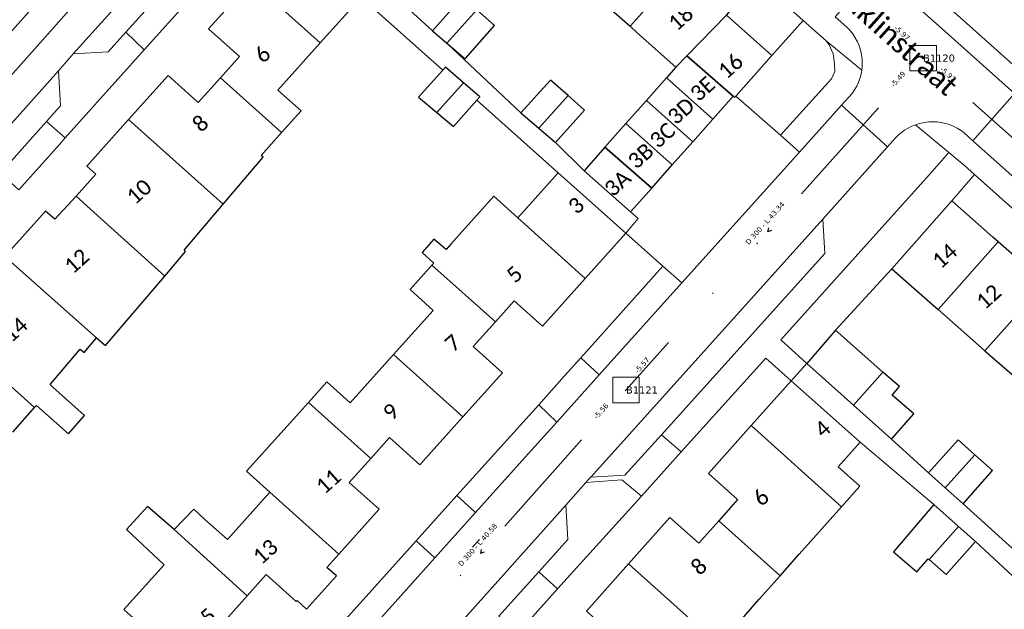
# Model space of a CAD drawing. Header units: metres. Extents: x 113074 to 114313, y 482627 to 483855.
# Tile 26 of 78: x 113258 to 113354, y 483432 to 483489. Entities that reach past the tile are written whole.
import ezdxf
from ezdxf.enums import TextEntityAlignment as Align

# ---------------------------------------------------------------- set-up
doc = ezdxf.new("R2010")
doc.units = ezdxf.units.M
doc.header["$MEASUREMENT"] = 0
doc.linetypes.add('DGN Style 2', pattern=[50.429501, 30.257701, -20.1718])
doc.linetypes.add('DGN Style 6', pattern=[30.473618, 0.016022, -6.408752, 11.215317, -6.408752, 0.016022, -6.408752])
for name, color, linetype, lineweight in [('BGT-Lijnen - BTD Groenvoorziening  heesters (v)', 94, 'Continuous', 13), ('BGT-Lijnen - Huisnummer overig (t)', 252, 'Continuous', 13), ('BGT-Lijnen - ORL Straatnaam (t)', 7, 'Continuous', 13), ('BGT-Lijnen - PND grondvlak pand (v_mv)', 1, 'Continuous', 13), ('BGT-Lijnen - WGD Inrit (v)', 7, 'Continuous', 13), ('BGT-Lijnen - WGD Parkeervlak (v)', 7, 'Continuous', 13), ('BGT-Lijnen - WGD Rijbaan - Lokale weg (v)', 7, 'Continuous', 13), ('BGT-Lijnen - WGD Rijbaan - Lokale weg verkeersdrempel (v)', 7, 'Continuous', 13), ('BGT-Lijnen - WGD Voetpad (v)', 7, 'Continuous', 13), ('Riolering - BOBs', 7, 'Continuous', 13), ('Riolering - Gemengd riool', 7, 'Continuous', 13), ('Riolering - KNOOP_NUMMER', 7, 'Continuous', 13), ('Riolering - KNOOP_RIOOLPUT', 7, 'Continuous', 13), ('Riolering - Leidingtekst', 7, 'Continuous', 13), ('Riolering - Level 63', 7, 'Continuous', 13), ('Riolering - Stroomrichting', 7, 'Continuous', 13)]:
    doc.layers.add(name, color=color, linetype=linetype, lineweight=lineweight)
doc.styles.add('Style-Calibri', font='calibri.ttf')
doc.styles.add('Style-Verdana', font='verdana.ttf')

# ---------------------------------------------------------------- blocks, each defined once
blk = doc.blocks.new('rioput')
at = {"layer": 'Riolering - Level 63', "linetype": 'Continuous', "lineweight": 13}
blk.add_3dface([(-1.293, 1.244), (1.292, 1.244), (1.292, -1.244), (-1.293, -1.244)], dxfattribs=at)

msp = doc.modelspace()

# ---------------------------------------------------------------- linework, layer by layer
at = {"layer": 'BGT-Lijnen - BTD Groenvoorziening  heesters (v)', "linetype": 'DGN Style 2', "lineweight": 13, "flags": 128}
for points in [[(113334.249, 483489.361), (113331.202, 483485.965), (113327.693, 483482.005)], [(113336.759, 483486.984), (113336.472, 483487.376), (113334.249, 483489.361)], [(113337.296, 483485.182), (113337.166, 483486.12), (113336.759, 483486.984)], [(113336.98, 483483.693), (113337.307, 483484.383), (113337.296, 483485.182)], [(113327.693, 483482.005), (113332.04, 483478.193), (113336.98, 483483.693)], [(113349.921, 483475.249), (113348.396, 483476.522), (113346.52, 483474.375)], [(113348.684, 483471.799), (113350.916, 483474.36), (113349.921, 483475.249)], [(113346.52, 483474.375), (113332.05, 483458.288), (113334.602, 483455.988)], [(113342.87, 483465.194), (113348.684, 483471.799)], [(113334.602, 483455.988), (113337.369, 483459.222), (113342.87, 483465.194)]]:
    msp.add_lwpolyline(points, dxfattribs=at)
at = {"layer": 'BGT-Lijnen - ORL Straatnaam (t)', "linetype": 'Continuous', "lineweight": 13, "flags": 128}
msp.add_lwpolyline([(113302.066, 483438.117), (113302.734, 483438.861)], dxfattribs=at)
at = {"layer": 'BGT-Lijnen - PND grondvlak pand (v_mv)', "linetype": 'Continuous', "lineweight": 25, "flags": 128}
for points in [[(113284.526, 483497.61), (113280.555, 483493.185), (113287.252, 483487.175)], [(113287.252, 483487.175), (113291.243, 483491.624), (113284.526, 483497.61)], [(113314.267, 483491.585), (113317.391, 483488.801), (113323.26, 483495.371)], [(113323.26, 483495.371), (113317.391, 483488.801), (113318.099, 483488.17)], [(113287.252, 483487.175), (113280.555, 483493.185), (113276.388, 483488.543)], [(113302.475, 483490.394), (113301.062, 483491.635), (113298.185, 483488.361)], [(113322.932, 483485.931), (113326.775, 483489.887), (113327.939, 483491.202)], [(113298.185, 483488.361), (113299.565, 483487.147), (113302.475, 483490.394)], [(113302.475, 483490.394), (113299.565, 483487.147), (113301.364, 483485.617)], [(113301.364, 483485.617), (113304.216, 483488.865), (113302.475, 483490.394)], [(113331.202, 483485.965), (113326.775, 483489.887), (113322.932, 483485.931)], [(113276.388, 483488.543), (113279.391, 483485.849), (113277.55, 483483.797)], [(113318.099, 483488.17), (113321.856, 483484.823), (113322.932, 483485.931)], [(113285.392, 483480.566), (113283.137, 483482.589), (113287.252, 483487.175)], [(113327.425, 483481.99), (113322.932, 483485.931), (113321.856, 483484.823)], [(113322.932, 483485.931), (113327.425, 483481.99), (113327.568, 483481.864)], [(113327.568, 483481.864), (113327.693, 483482.005), (113331.202, 483485.965)], [(113299.187, 483484.543), (113296.817, 483481.908), (113298.592, 483480.411)], [(113301.189, 483483.297), (113299.44, 483484.824), (113299.187, 483484.543)], [(113321.856, 483484.823), (113320.931, 483483.779), (113325.459, 483479.771)], [(113275.395, 483481.394), (113272.462, 483484.025), (113268.613, 483479.734)], [(113283.5, 483478.457), (113277.55, 483483.797), (113275.395, 483481.394)], [(113277.55, 483483.797), (113283.5, 483478.457), (113285.392, 483480.566)], [(113301.189, 483483.297), (113298.592, 483480.411), (113300.21, 483479.047)], [(113298.592, 483480.411), (113301.189, 483483.297)], [(113302.488, 483481.601), (113302.77, 483481.918), (113301.189, 483483.297)], [(113311.363, 483482.052), (113309.647, 483483.568), (113306.761, 483480.384)], [(113320.931, 483483.779), (113318.98, 483481.577), (113323.505, 483477.566)], [(113323.505, 483477.566), (113325.459, 483479.771), (113320.931, 483483.779)], [(113300.21, 483479.047), (113302.488, 483481.601)], [(113306.761, 483480.384), (113308.519, 483478.869), (113311.363, 483482.052)], [(113311.363, 483482.052), (113308.519, 483478.869), (113310.129, 483477.48)], [(113310.129, 483477.48), (113312.97, 483480.632), (113311.363, 483482.052)], [(113318.98, 483481.577), (113316.991, 483479.331), (113321.498, 483475.301)], [(113321.498, 483475.301), (113323.505, 483477.566), (113318.98, 483481.577)], [(113325.459, 483479.771), (113327.425, 483481.99)], [(113268.613, 483479.734), (113264.542, 483475.196), (113265.435, 483474.395)], [(113277.808, 483471.481), (113268.613, 483479.734)], [(113268.613, 483479.734), (113277.808, 483471.481), (113281.688, 483476.055)], [(113281.688, 483476.055), (113281.494, 483476.22), (113283.5, 483478.457)], [(113316.991, 483479.331), (113314.954, 483477.033), (113319.5, 483473.046)], [(113319.5, 483473.046), (113321.498, 483475.301), (113316.991, 483479.331)], [(113314.954, 483477.033), (113312.921, 483474.738), (113317.446, 483470.728)], [(113317.446, 483470.728), (113319.5, 483473.046), (113314.954, 483477.033)], [(113265.435, 483474.395), (113263.497, 483472.278), (113265.575, 483470.375)], [(113310.402, 483474.546), (113306.464, 483470.162), (113313.037, 483464.269)], [(113313.037, 483464.269), (113316.991, 483468.672), (113310.402, 483474.546)], [(113265.575, 483470.375), (113263.497, 483472.278), (113261.423, 483470.013)], [(113306.464, 483470.162), (113304.136, 483472.253), (113299.958, 483467.602)], [(113348.684, 483471.799), (113342.87, 483465.194), (113346.87, 483461.673)], [(113353.219, 483467.807), (113352.684, 483468.278), (113348.684, 483471.799)], [(113261.423, 483470.013), (113260.53, 483470.814), (113256.556, 483466.385)], [(113274.162, 483466.891), (113274.017, 483467.013), (113277.808, 483471.481)], [(113266.379, 483457.717), (113272.128, 483464.494), (113265.575, 483470.375)], [(113265.575, 483470.375), (113272.128, 483464.494), (113274.162, 483466.891)], [(113308.863, 483459.622), (113313.037, 483464.269), (113306.464, 483470.162)], [(113298.308, 483468.069), (113297.177, 483466.793), (113298.295, 483465.75)], [(113299.958, 483467.602), (113299.492, 483467.083), (113298.308, 483468.069)], [(113346.87, 483461.673), (113347.377, 483461.227), (113353.219, 483467.807)], [(113353.219, 483467.807), (113347.377, 483461.227), (113350.721, 483458.283)], [(113357.775, 483463.798), (113356.535, 483464.889), (113353.219, 483467.807)], [(113265.496, 483458.466), (113256.556, 483466.385), (113252.311, 483461.653)], [(113256.556, 483466.385), (113265.496, 483458.466), (113266.379, 483457.717)], [(113304.294, 483460.029), (113298.125, 483465.561), (113295.988, 483463.181)], [(113298.295, 483465.75), (113298.125, 483465.561), (113304.294, 483460.029)], [(113295.988, 483463.181), (113298.246, 483461.153), (113294.374, 483456.842)], [(113350.721, 483458.283), (113351.922, 483457.226), (113357.775, 483463.798)], [(113357.775, 483463.798), (113351.922, 483457.226), (113354.571, 483454.895)], [(113304.294, 483460.029), (113306.132, 483462.075), (113308.863, 483459.622)], [(113304.987, 483455.088), (113302.147, 483457.639), (113304.294, 483460.029)], [(113341.986, 483455.153), (113337.369, 483459.222), (113334.602, 483455.988)], [(113264.3, 483457.055), (113265.496, 483458.466)], [(113260.971, 483453.924), (113263.909, 483457.387), (113264.3, 483457.055)], [(113253.554, 483456.995), (113259.471, 483451.684), (113259.653, 483451.888)], [(113257.345, 483449.314), (113259.471, 483451.684), (113253.554, 483456.995)], [(113294.374, 483456.842), (113290.171, 483452.163), (113287.909, 483454.196)], [(113294.374, 483456.842), (113301.125, 483450.789), (113304.987, 483455.088)], [(113296.941, 483446.13), (113301.125, 483450.789), (113294.374, 483456.842)], [(113334.602, 483455.988), (113339.135, 483451.942), (113341.986, 483455.153)], [(113341.986, 483455.153), (113339.135, 483451.942), (113342.846, 483448.631)], [(113342.894, 483452.898), (113343.602, 483453.729), (113341.986, 483455.153)], [(113264.307, 483450.929), (113261.253, 483453.671), (113260.971, 483453.924)], [(113287.909, 483454.196), (113286.1, 483452.181), (113292.169, 483446.739)], [(113333.071, 483454.301), (113329.186, 483449.939), (113337.982, 483442.046)], [(113337.631, 483445.922), (113339.776, 483448.33), (113333.071, 483454.301)], [(113342.846, 483448.631), (113344.99, 483451.087), (113342.894, 483452.898)], [(113259.653, 483451.888), (113262.751, 483449.128), (113264.307, 483450.929)], [(113292.169, 483446.739), (113286.1, 483452.181), (113284.028, 483449.875)], [(113284.028, 483449.875), (113280.091, 483445.493), (113282.366, 483443.449)], [(113329.186, 483449.939), (113325.021, 483445.262), (113327.859, 483442.735)], [(113337.982, 483442.046), (113329.186, 483449.939)], [(113292.169, 483446.739), (113293.997, 483448.774), (113296.941, 483446.13)], [(113350.946, 483447.094), (113349.319, 483448.558), (113346.445, 483445.327)], [(113346.445, 483445.327), (113348.065, 483443.878), (113350.946, 483447.094)], [(113350.946, 483447.094), (113348.065, 483443.878), (113349.811, 483442.317)], [(113349.811, 483442.317), (113352.646, 483445.565), (113350.946, 483447.094)], [(113292.977, 483441.794), (113290.072, 483444.404), (113292.169, 483446.739)], [(113337.982, 483442.046), (113339.763, 483444.046), (113337.631, 483445.922)], [(113282.366, 483443.449), (113278.228, 483438.843), (113276.033, 483440.815)], [(113289.067, 483437.44), (113282.366, 483443.449)], [(113282.366, 483443.449), (113289.067, 483437.44), (113292.977, 483441.794)], [(113270.435, 483442.067), (113268.402, 483439.816), (113272.063, 483436.395)], [(113280.145, 483433.36), (113273.033, 483439.834), (113270.435, 483442.067)], [(113327.859, 483442.735), (113326.033, 483440.684), (113332.001, 483435.329)], [(113332.001, 483435.329), (113333.861, 483437.418), (113337.982, 483442.046)], [(113349.358, 483440.127), (113346.954, 483442.258), (113343.026, 483437.656)], [(113276.033, 483440.815), (113274.943, 483441.794), (113273.033, 483439.834)], [(113324.072, 483438.482), (113321.255, 483440.99), (113317.245, 483436.487)], [(113332.001, 483435.329), (113326.033, 483440.684), (113324.072, 483438.482)], [(113346.413, 483436.971), (113346.49, 483436.903), (113349.358, 483440.127)], [(113351.01, 483438.664), (113349.358, 483440.127), (113346.49, 483436.903)], [(113273.033, 483439.834), (113280.145, 483433.36), (113282.007, 483435.432)], [(113346.49, 483436.903), (113348.148, 483435.434), (113351.01, 483438.664)], [(113288.833, 483435.309), (113287.903, 483436.144), (113289.067, 483437.44)], [(113343.026, 483437.656), (113345.3, 483435.715), (113346.413, 483436.971)], [(113272.063, 483436.395), (113268.147, 483432.039), (113277.043, 483424.062)], [(113317.245, 483436.487), (113313.145, 483431.883), (113315.933, 483429.4)], [(113326.062, 483428.572), (113317.245, 483436.487)], [(113317.245, 483436.487), (113326.062, 483428.572), (113329.969, 483433.047)], [(113282.007, 483435.432), (113284.916, 483432.819), (113285.003, 483432.916)], [(113285.003, 483432.916), (113285.933, 483432.08), (113288.833, 483435.309)], [(113329.969, 483433.047), (113332.001, 483435.329)], [(113278.038, 483431.014), (113280.145, 483433.36)]]:
    msp.add_lwpolyline(points, dxfattribs=at)
at = {"layer": 'BGT-Lijnen - WGD Inrit (v)', "linetype": 'Continuous', "lineweight": 13, "flags": 128}
for points in [[(113274.563, 483491.472), (113272.718, 483493.092), (113268.342, 483488.233)], [(113268.342, 483488.233), (113270.125, 483486.512), (113274.563, 483491.472)], [(113327.425, 483481.99), (113325.459, 483479.771), (113323.505, 483477.566)], [(113327.693, 483482.005), (113327.568, 483481.864), (113327.425, 483481.99)], [(113333.871, 483476.552), (113332.04, 483478.193), (113327.693, 483482.005)], [(113262.453, 483477.939), (113260.617, 483479.517), (113256.15, 483474.518)], [(113261.89, 483477.309), (113262.453, 483477.939)], [(113323.505, 483477.566), (113321.498, 483475.301), (113319.5, 483473.046)], [(113256.15, 483474.518), (113257.927, 483472.897), (113261.89, 483477.309)], [(113320.584, 483465.469), (113322.44, 483463.825), (113333.871, 483476.552)], [(113319.5, 483473.046), (113317.446, 483470.728), (113318.176, 483470.095)], [(113318.176, 483470.095), (113316.991, 483468.672), (113320.584, 483465.469)], [(113314.396, 483454.871), (113312.595, 483456.531), (113311.02, 483454.769)], [(113311.02, 483454.769), (113308.506, 483451.973), (113310.26, 483450.267)], [(113310.26, 483450.267), (113314.396, 483454.871)], [(113322.377, 483447.387), (113320.446, 483449.044), (113316.894, 483445.101)], [(113316.581, 483444.648), (113318.498, 483443.083), (113322.377, 483447.387)], [(113313.541, 483444.909), (113313.103, 483444.411), (113316.581, 483444.648)], [(113316.894, 483445.101), (113313.582, 483444.911), (113313.541, 483444.909)], [(113302.375, 483441.481), (113300.555, 483443.133), (113296.585, 483438.717)], [(113296.585, 483438.717), (113298.408, 483437.058), (113302.375, 483441.481)], [(113310.35, 483434.044), (113308.51, 483435.7), (113304.631, 483431.39)], [(113309.263, 483432.838), (113310.35, 483434.044)], [(113304.631, 483431.39), (113306.515, 483429.764), (113309.263, 483432.838)]]:
    msp.add_lwpolyline(points, dxfattribs=at)
at = {"layer": 'BGT-Lijnen - WGD Parkeervlak (v)', "linetype": 'Continuous', "lineweight": 13, "flags": 128}
for points in [[(113288.112, 483510.187), (113287.979, 483513.567), (113263.214, 483486.13)], [(113268.342, 483488.233), (113272.718, 483493.092), (113288.112, 483510.187)], [(113263.214, 483486.13), (113266.615, 483486.315), (113268.342, 483488.233)], [(113261.984, 483481.047), (113261.789, 483484.474), (113229.289, 483448.054)], [(113260.617, 483479.517), (113261.381, 483480.373), (113261.984, 483481.047)], [(113248.094, 483465.501), (113256.15, 483474.518), (113260.617, 483479.517)], [(113336.347, 483466.696), (113336.15, 483470.036), (113313.582, 483444.911)], [(113320.446, 483449.044), (113336.347, 483466.696)], [(113313.582, 483444.911), (113316.894, 483445.101), (113320.446, 483449.044)], [(113311.142, 483442.18), (113277.301, 483404.348), (113276.962, 483403.97)], [(113310.765, 483438.206), (113311.339, 483438.843), (113311.142, 483442.18)], [(113304.631, 483431.39), (113308.51, 483435.7), (113310.765, 483438.206)]]:
    msp.add_lwpolyline(points, dxfattribs=at)
at = {"layer": 'BGT-Lijnen - WGD Rijbaan - Lokale weg (v)', "linetype": 'Continuous', "lineweight": 13, "flags": 128}
for points in [[(113261.789, 483484.474), (113263.214, 483486.13), (113287.979, 483513.567)], [(113262.479, 483494.234), (113253.996, 483484.758), (113250.207, 483480.526)], [(113229.289, 483448.054), (113261.789, 483484.474)], [(113354.788, 483482.242), (113350.758, 483477.663), (113366.634, 483463.52)], [(113337.975, 483481.121), (113333.871, 483476.552), (113322.44, 483463.825)], [(113336.15, 483470.036), (113342.453, 483477.083), (113337.975, 483481.121)], [(113313.541, 483444.909), (113313.582, 483444.911), (113336.15, 483470.036)], [(113322.44, 483463.825), (113314.396, 483454.871), (113310.26, 483450.267)], [(113310.26, 483450.267), (113307.206, 483446.867), (113302.375, 483441.481)], [(113311.142, 483442.18), (113313.103, 483444.411), (113313.541, 483444.909)], [(113276.962, 483403.97), (113277.301, 483404.348), (113311.142, 483442.18)], [(113302.375, 483441.481), (113298.408, 483437.058), (113290.39, 483428.118)]]:
    msp.add_lwpolyline(points, dxfattribs=at)
at = {"layer": 'BGT-Lijnen - WGD Rijbaan - Lokale weg verkeersdrempel (v)', "linetype": 'Continuous', "lineweight": 13, "flags": 128}
for points in [[(113347.744, 483488.553), (113341.351, 483494.26), (113337.358, 483489.723)], [(113337.358, 483489.723), (113338.479, 483488.725), (113338.786, 483488.406)], [(113338.786, 483488.406), (113339.062, 483488.06), (113339.306, 483487.69)], [(113350.758, 483477.663), (113354.788, 483482.242), (113347.744, 483488.553)], [(113339.306, 483487.69), (113339.516, 483487.3), (113339.688, 483486.892)], [(113339.688, 483486.892), (113339.823, 483486.471), (113339.92, 483486.038)], [(113339.92, 483486.038), (113339.976, 483485.599), (113339.992, 483485.242)], [(113339.992, 483485.242), (113339.982, 483484.885), (113339.946, 483484.53)], [(113339.946, 483484.53), (113339.871, 483484.125), (113339.763, 483483.727)], [(113339.763, 483483.727), (113339.621, 483483.34), (113339.447, 483482.966)], [(113339.008, 483482.27), (113337.975, 483481.121), (113342.453, 483477.083)], [(113339.447, 483482.966), (113339.242, 483482.609), (113339.008, 483482.27)], [(113344.797, 483479.074), (113345.162, 483479.222), (113345.581, 483479.351)], [(113345.581, 483479.351), (113346.01, 483479.443), (113346.446, 483479.496)], [(113346.446, 483479.496), (113346.855, 483479.51), (113347.263, 483479.49)], [(113347.263, 483479.49), (113347.669, 483479.437), (113348.068, 483479.35)], [(113348.068, 483479.35), (113348.459, 483479.23), (113348.839, 483479.078)], [(113343.488, 483478.207), (113343.788, 483478.463), (113344.107, 483478.693)], [(113344.107, 483478.693), (113344.444, 483478.897), (113344.797, 483479.074)], [(113348.839, 483479.078), (113349.204, 483478.895), (113349.554, 483478.682)], [(113349.554, 483478.682), (113349.884, 483478.441), (113350.758, 483477.663)], [(113342.453, 483477.083), (113343.209, 483477.929), (113343.488, 483478.207)]]:
    msp.add_lwpolyline(points, dxfattribs=at)
at = {"layer": 'BGT-Lijnen - WGD Voetpad (v)', "linetype": 'Continuous', "lineweight": 13, "flags": 128}
for points in [[(113371.899, 483469.644), (113356.111, 483483.744), (113306.809, 483527.774)], [(113301.852, 483518.259), (113302.461, 483517.715), (113334.249, 483489.361)], [(113284.526, 483497.61), (113291.243, 483491.624), (113299.187, 483484.543)], [(113298.185, 483488.361), (113292.309, 483493.745), (113290.69, 483495.182)], [(113253.996, 483484.758), (113262.479, 483494.234)], [(113341.351, 483494.26), (113347.744, 483488.553), (113354.788, 483482.242)], [(113334.249, 483489.361), (113336.472, 483487.376), (113339.946, 483484.53)], [(113338.786, 483488.406), (113338.479, 483488.725), (113337.358, 483489.723)], [(113270.125, 483486.512), (113268.342, 483488.233), (113266.615, 483486.315)], [(113306.761, 483480.384), (113299.565, 483487.147), (113298.185, 483488.361)], [(113339.306, 483487.69), (113339.062, 483488.06), (113338.786, 483488.406)], [(113339.946, 483484.53), (113336.472, 483487.376), (113336.759, 483486.984)], [(113339.688, 483486.892), (113339.516, 483487.3), (113339.306, 483487.69)], [(113266.615, 483486.315), (113263.214, 483486.13), (113261.789, 483484.474)], [(113262.453, 483477.939), (113270.125, 483486.512)], [(113336.759, 483486.984), (113337.166, 483486.12), (113337.296, 483485.182)], [(113339.92, 483486.038), (113339.823, 483486.471), (113339.688, 483486.892)], [(113337.296, 483485.182), (113337.307, 483484.383), (113336.98, 483483.693)], [(113339.992, 483485.242), (113339.976, 483485.599), (113339.92, 483486.038)], [(113339.946, 483484.53), (113339.982, 483484.885), (113339.992, 483485.242)], [(113261.789, 483484.474), (113261.984, 483481.047), (113261.381, 483480.373)], [(113299.187, 483484.543), (113299.44, 483484.824), (113301.189, 483483.297)], [(113339.763, 483483.727), (113339.871, 483484.125), (113339.946, 483484.53)], [(113301.189, 483483.297), (113302.77, 483481.918), (113302.488, 483481.601)], [(113336.98, 483483.693), (113332.04, 483478.193), (113333.871, 483476.552)], [(113339.447, 483482.966), (113339.621, 483483.34), (113339.763, 483483.727)], [(113333.871, 483476.552), (113337.975, 483481.121), (113339.008, 483482.27)], [(113339.008, 483482.27), (113339.242, 483482.609), (113339.447, 483482.966)], [(113302.488, 483481.601), (113310.402, 483474.546), (113316.991, 483468.672)], [(113261.381, 483480.373), (113260.617, 483479.517), (113262.453, 483477.939)], [(113310.129, 483477.48), (113308.519, 483478.869), (113306.761, 483480.384)], [(113346.01, 483479.443), (113345.581, 483479.351), (113345.162, 483479.222)], [(113346.855, 483479.51), (113346.446, 483479.496), (113346.01, 483479.443)], [(113347.669, 483479.437), (113347.263, 483479.49), (113346.855, 483479.51)], [(113348.459, 483479.23), (113348.068, 483479.35), (113347.669, 483479.437)], [(113343.788, 483478.463), (113343.488, 483478.207), (113343.209, 483477.929)], [(113344.444, 483478.897), (113344.107, 483478.693), (113343.788, 483478.463)], [(113345.162, 483479.222), (113344.797, 483479.074), (113344.444, 483478.897)], [(113346.52, 483474.375), (113348.396, 483476.522), (113345.162, 483479.222)], [(113345.162, 483479.222), (113348.396, 483476.522), (113349.921, 483475.249)], [(113349.204, 483478.895), (113348.839, 483479.078), (113348.459, 483479.23)], [(113349.884, 483478.441), (113349.554, 483478.682), (113349.204, 483478.895)], [(113366.634, 483463.52), (113350.758, 483477.663), (113349.884, 483478.441)], [(113317.446, 483470.728), (113312.921, 483474.738), (113310.129, 483477.48)], [(113343.209, 483477.929), (113342.453, 483477.083), (113336.15, 483470.036)], [(113349.921, 483475.249), (113350.916, 483474.36), (113382.472, 483446.169)], [(113334.602, 483455.988), (113332.05, 483458.288), (113346.52, 483474.375)], [(113316.991, 483468.672), (113318.176, 483470.095), (113317.446, 483470.728)], [(113336.15, 483470.036), (113336.347, 483466.696), (113320.446, 483449.044)], [(113322.44, 483463.825), (113320.584, 483465.469), (113312.595, 483456.531)], [(113312.595, 483456.531), (113314.396, 483454.871), (113322.44, 483463.825)], [(113320.446, 483449.044), (113322.377, 483447.387), (113330.596, 483456.505)], [(113330.596, 483456.505), (113333.071, 483454.301), (113334.602, 483455.988)], [(113339.135, 483451.942), (113334.602, 483455.988), (113333.071, 483454.301)], [(113333.071, 483454.301), (113339.776, 483448.33), (113346.954, 483442.258)], [(113310.26, 483450.267), (113308.506, 483451.973), (113300.555, 483443.133)], [(113346.445, 483445.327), (113342.846, 483448.631), (113339.135, 483451.942)], [(113307.206, 483446.867), (113310.26, 483450.267)], [(113300.555, 483443.133), (113302.375, 483441.481), (113307.206, 483446.867)], [(113349.811, 483442.317), (113348.065, 483443.878), (113346.445, 483445.327)], [(113313.103, 483444.411), (113311.142, 483442.18), (113311.339, 483438.843)], [(113318.498, 483443.083), (113316.581, 483444.648), (113313.103, 483444.411)], [(113308.51, 483435.7), (113310.35, 483434.044), (113318.498, 483443.083)], [(113346.954, 483442.258), (113349.358, 483440.127), (113351.01, 483438.664)], [(113357.098, 483435.75), (113355.323, 483437.327), (113349.811, 483442.317)], [(113298.408, 483437.058), (113296.585, 483438.717), (113288.533, 483429.764)], [(113311.339, 483438.843), (113310.765, 483438.206), (113308.51, 483435.7)], [(113351.01, 483438.664), (113358.738, 483431.464), (113365.422, 483425.456)], [(113288.533, 483429.764), (113290.39, 483428.118), (113298.408, 483437.058)]]:
    msp.add_lwpolyline(points, dxfattribs=at)
at = {"layer": 'Riolering - Gemengd riool', "color": 94, "linetype": 'DGN Style 6', "lineweight": 13, "flags": 128}
for points in [[(113322.3, 483507), (113345.9, 483485.7)], [(113268.9, 483497.2), (113240.6, 483465.4)], [(113345.9, 483485.7), (113317, 483453.4)], [(113345.9, 483485.7), (113380.2, 483455.1)], [(113317, 483453.4), (113290, 483423.1)]]:
    msp.add_lwpolyline(points, dxfattribs=at)
at = {"layer": 'Riolering - KNOOP_RIOOLPUT', "color": 7, "linetype": 'Continuous', "lineweight": 13}
for p in [(113345.9, 483485.7), (113317, 483453.4)]:
    msp.add_point(p, dxfattribs=at)
at = {"layer": 'Riolering - Stroomrichting', "color": 30, "linetype": 'Continuous', "lineweight": 25, "flags": 128}
for points in [[(113330.865, 483469.196), (113330.783, 483468.805)], [(113331.163, 483468.93), (113330.783, 483468.805)], [(113302.916, 483437.895), (113302.835, 483437.503)], [(113303.215, 483437.629), (113302.835, 483437.503)]]:
    msp.add_lwpolyline(points, dxfattribs=at)

# ---------------------------------------------------------------- block references
at = {"layer": 'Riolering - Level 63', "linetype": 'Continuous', "lineweight": 13}
for p in [(113345.9, 483485.7), (113317, 483453.4)]:
    msp.add_blockref('rioput', p, dxfattribs=at)

# ---------------------------------------------------------------- texts
at = {"layer": 'BGT-Lijnen - Huisnummer overig (t)', "linetype": 'Continuous', "lineweight": 13, "style": 'Style-Calibri'}
for s, p in [('18', (113322.32, 483489.594)), ('6', (113281.633, 483486.073)), ('16', (113327.167, 483484.93)), ('3E', (113324.443, 483482.717)), ('3D', (113322.349, 483480.565)), ('8', (113275.602, 483479.349)), ('3C', (113320.541, 483478.196)), ('3B', (113318.428, 483476.195)), ('10', (113269.625, 483472.712)), ('3A', (113316.174, 483473.533)), ('3', (113312.149, 483471.362)), ('12', (113263.561, 483465.956)), ('14', (113347.994, 483466.453)), ('5', (113306.145, 483464.669)), ('12', (113352.278, 483462.483)), ('14', (113257.578, 483459.282)), ('7', (113300.15, 483457.985)), ('9', (113294.139, 483451.286)), ('4', (113336.119, 483449.626)), ('11', (113288.046, 483444.52)), ('6', (113330.127, 483442.95)), ('13', (113281.908, 483437.68)), ('8', (113324.096, 483436.226)), ('15', (113275.904, 483430.987))]:
    msp.add_text(s, height=1.5, rotation=41.85, dxfattribs=at).set_placement(p, align=Align.MIDDLE_CENTER)
at = {"layer": 'BGT-Lijnen - ORL Straatnaam (t)', "color": 7, "linetype": 'Continuous', "lineweight": 13, "style": 'Style-Calibri'}
msp.add_text('Franklinstraat', height=2, rotation=318.28997, dxfattribs=at).set_placement((113342.291, 483488.467), align=Align.MIDDLE_CENTER)
at = {"layer": 'Riolering - BOBs', "color": 7, "linetype": 'Continuous', "lineweight": 13, "style": 'Style-Verdana'}
for s, rotation, p in [('-5.97', 317.93827, (113343.695, 483487.96)), ('-5.49', 48.18208, (113343.649, 483483.485)), ('-5.97', 318.26298, (113348.159, 483483.952)), ('-5.57', 48.18208, (113318.751, 483455.656)), ('-5.56', 48.29389, (113314.756, 483451.182))]:
    msp.add_text(s, height=0.5, rotation=rotation, dxfattribs=at).set_placement(p, align=Align.CENTER)
at = {"layer": 'Riolering - KNOOP_NUMMER', "color": 7, "linetype": 'Continuous', "lineweight": 13, "style": 'Style-Verdana'}
for s, p in [('B1120', (113345.9, 483485.7)), ('B1121', (113317, 483453.4))]:
    msp.add_text(s, height=0.7, dxfattribs=at).set_placement(p, align=Align.MIDDLE_LEFT)
at = {"layer": 'Riolering - Leidingtekst', "color": 7, "linetype": 'Continuous', "lineweight": 13, "style": 'Style-Verdana'}
for s, rotation, p in [('D 300 - L 43.34', 48.17983, (113330.704, 483469.467)), ('D 300 - L 40.58', 48.29612, (113302.753, 483438.163))]:
    msp.add_text(s, height=0.5, rotation=rotation, dxfattribs=at).set_placement(p, align=Align.CENTER)

doc.saveas('drawing.dxf')
